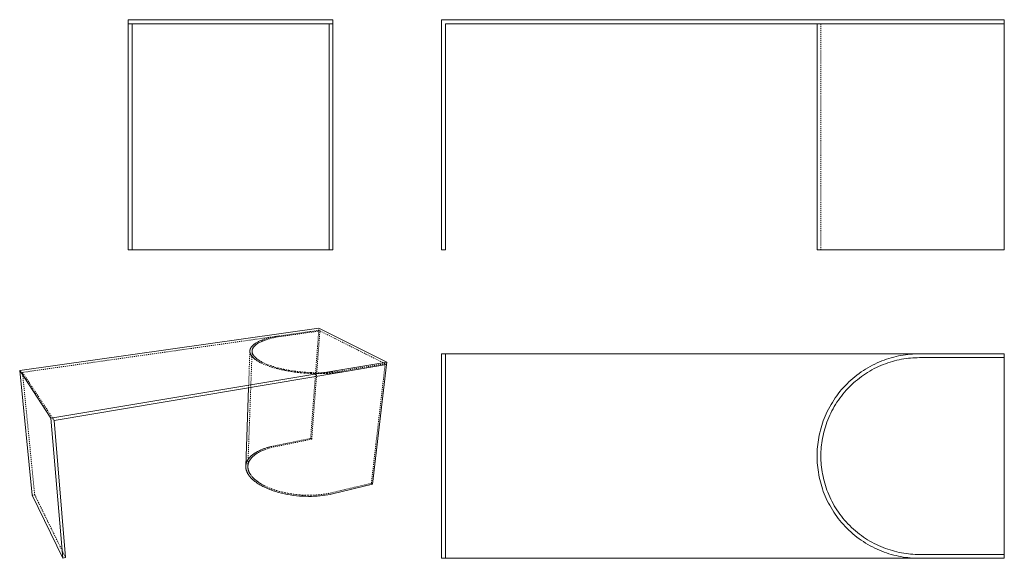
# Model space of a CAD drawing. Header units: millimetres. Extents: x 121 to 2046, y 293 to 1347.
import ezdxf

# ---------------------------------------------------------------- set-up
doc = ezdxf.new("R2010")
doc.units = ezdxf.units.MM
doc.linetypes.add('Hidden', pattern=[4, 2, -2])
for name, color, linetype, lineweight, true_color in [('Default', 7, 'Continuous', 18, 0x000000), ('Make2D$hidden$lines', 254, 'Hidden', 13, 0xbebebe), ('Make2D$visible$lines', 7, 'Continuous', 18, 0x000000)]:
    doc.layers.add(name, color=color, linetype=linetype, lineweight=lineweight, true_color=true_color)

msp = doc.modelspace()

# ---------------------------------------------------------------- linework, layer by layer
at = {"layer": 'Default'}
for p, q in [((945.5, 692.9), (945.5, 292.9)), ((2045.5, 692.9), (945.5, 692.9)), ((953.5, 692.9), (953.5, 292.9)), ((1875.3, 692.9), (1870.8, 692.7)), ((1879.8, 692.9), (1875.3, 692.9)), ((2045.5, 692.9), (2045.5, 292.9)), ((1796.9, 675), (1792.3, 672.8)), ((1801.5, 677), (1796.9, 675)), ((1806.1, 678.9), (1801.5, 677)), ((1810.7, 680.6), (1806.1, 678.9)), ((1815.3, 682.3), (1810.7, 680.6)), ((1813.2, 673.6), (1817.7, 675.1)), ((1820, 683.8), (1815.3, 682.3)), ((1817.7, 675.1), (1822.2, 676.6)), ((1824.7, 685.2), (1820, 683.8)), ((1822.2, 676.6), (1826.7, 678)), ((1829.3, 686.5), (1824.7, 685.2)), ((1826.7, 678), (1831.2, 679.2)), ((1834, 687.6), (1829.3, 686.5)), ((1831.2, 679.2), (1835.7, 680.3)), ((1838.7, 688.7), (1834, 687.6)), ((1835.7, 680.3), (1840.2, 681.3)), ((1843.3, 689.6), (1838.7, 688.7)), ((1840.2, 681.3), (1844.7, 682.2)), ((1848, 690.4), (1843.3, 689.6)), ((1844.7, 682.2), (1849.1, 682.9)), ((1852.6, 691.1), (1848, 690.4)), ((1849.1, 682.9), (1853.5, 683.6)), ((1857.2, 691.6), (1852.6, 691.1)), ((1853.5, 683.6), (1858, 684.2)), ((1861.8, 692.1), (1857.2, 691.6)), ((1858, 684.2), (1862.5, 684.6)), ((1866.3, 692.5), (1861.8, 692.1)), ((1862.5, 684.6), (1866.8, 685)), ((1870.8, 692.7), (1866.3, 692.5)), ((1866.8, 685), (1871.1, 685.2)), ((1871.1, 685.2), (1875.4, 685.3)), ((1875.4, 685.3), (1879.8, 685.4)), ((1879.8, 685.4), (2045.5, 685.4)), ((1761.7, 654.5), (1757.6, 651.4)), ((1765.9, 657.4), (1761.7, 654.5)), ((1770.2, 660.3), (1765.9, 657.4)), ((1774.5, 663.1), (1770.2, 660.3)), ((1774.3, 654), (1778.4, 656.6)), ((1778.9, 665.7), (1774.5, 663.1)), ((1778.4, 656.6), (1782.7, 659.2)), ((1783.3, 668.2), (1778.9, 665.7)), ((1782.7, 659.2), (1786.9, 661.6)), ((1787.8, 670.6), (1783.3, 668.2)), ((1786.9, 661.6), (1791.3, 663.9)), ((1792.3, 672.8), (1787.8, 670.6)), ((1791.3, 663.9), (1795.6, 666)), ((1795.6, 666), (1799.9, 668.1)), ((1799.9, 668.1), (1804.4, 670)), ((1804.4, 670), (1808.8, 671.9)), ((1808.8, 671.9), (1813.2, 673.6)), ((1741.9, 637.9), (1738.2, 634.3)), ((1745.7, 641.5), (1741.9, 637.9)), ((1749.6, 644.9), (1745.7, 641.5)), ((1747.1, 632.5), (1750.7, 635.9)), ((1753.6, 648.2), (1749.6, 644.9)), ((1750.7, 635.9), (1754.5, 639.2)), ((1757.6, 651.4), (1753.6, 648.2)), ((1754.5, 639.2), (1758.3, 642.3)), ((1758.3, 642.3), (1762.2, 645.4)), ((1762.2, 645.4), (1766.1, 648.4)), ((1766.1, 648.4), (1770.2, 651.3)), ((1770.2, 651.3), (1774.3, 654)), ((1724.3, 619), (1721.1, 614.9)), ((1727.6, 622.9), (1724.3, 619)), ((1731, 626.8), (1727.6, 622.9)), ((1730.1, 614.2), (1733.3, 618.1)), ((1734.6, 630.6), (1731, 626.8)), ((1733.3, 618.1), (1736.6, 621.8)), ((1738.2, 634.3), (1734.6, 630.6)), ((1736.6, 621.8), (1740, 625.4)), ((1740, 625.4), (1743.5, 629)), ((1743.5, 629), (1747.1, 632.5)), ((1709.4, 598), (1706.8, 593.7)), ((1712.2, 602.4), (1709.4, 598)), ((1715, 606.6), (1712.2, 602.4)), ((1718, 610.8), (1715, 606.6)), ((1715.8, 594.1), (1718.5, 598.2)), ((1721.1, 614.9), (1718, 610.8)), ((1718.5, 598.2), (1721.2, 602.3)), ((1721.2, 602.3), (1724.1, 606.4)), ((1724.1, 606.4), (1727.1, 610.3)), ((1727.1, 610.3), (1730.1, 614.2)), ((1699.6, 580.3), (1697.5, 575.7)), ((1701.9, 584.8), (1699.6, 580.3)), ((1704.3, 589.2), (1701.9, 584.8)), ((1706.8, 593.7), (1704.3, 589.2)), ((1706.4, 577), (1708.6, 581.3)), ((1708.6, 581.3), (1710.9, 585.6)), ((1710.9, 585.6), (1713.3, 589.9)), ((1713.3, 589.9), (1715.8, 594.1)), ((1691.8, 561.9), (1690.2, 557.3)), ((1693.6, 566.5), (1691.8, 561.9)), ((1695.5, 571.1), (1693.6, 566.5)), ((1697.5, 575.7), (1695.5, 571.1)), ((1697.3, 554.9), (1698.9, 559.3)), ((1698.9, 559.3), (1700.6, 563.8)), ((1700.6, 563.8), (1702.4, 568.2)), ((1702.4, 568.2), (1704.4, 572.6)), ((1704.4, 572.6), (1706.4, 577)), ((1686, 543.3), (1684.8, 538.6)), ((1687.3, 547.9), (1686, 543.3)), ((1688.7, 552.6), (1687.3, 547.9)), ((1690.2, 557.3), (1688.7, 552.6)), ((1692.2, 537), (1693.3, 541.4)), ((1693.3, 541.4), (1694.5, 545.9)), ((1694.5, 545.9), (1695.8, 550.4)), ((1695.8, 550.4), (1697.3, 554.9)), ((1681.4, 520), (1680.8, 515.5)), ((1682.1, 524.7), (1681.4, 520)), ((1682.9, 529.3), (1682.1, 524.7)), ((1683.8, 534), (1682.9, 529.3)), ((1684.8, 538.6), (1683.8, 534)), ((1688.8, 519.1), (1689.5, 523.5)), ((1689.5, 523.5), (1690.3, 527.9)), ((1690.3, 527.9), (1691.2, 532.5)), ((1691.2, 532.5), (1692.2, 537)), ((1679.7, 501.8), (1679.6, 497.3)), ((1680, 506.3), (1679.7, 501.8)), ((1680.3, 510.9), (1680, 506.3)), ((1680.8, 515.5), (1680.3, 510.9)), ((1687.1, 497.2), (1687.2, 501.6)), ((1687.2, 501.6), (1687.5, 505.9)), ((1687.5, 505.9), (1687.8, 510.2)), ((1687.8, 510.2), (1688.3, 514.7)), ((1688.3, 514.7), (1688.8, 519.1)), ((1679.6, 497.3), (1679.5, 492.9)), ((1679.5, 492.9), (1679.6, 488.5)), ((1679.6, 488.5), (1679.7, 484)), ((1679.7, 484), (1680, 479.5)), ((1687, 492.9), (1687.1, 497.2)), ((1687.1, 488.6), (1687, 492.9)), ((1687.2, 484.3), (1687.1, 488.6)), ((1687.5, 479.9), (1687.2, 484.3)), ((1680, 479.5), (1680.3, 474.9)), ((1680.3, 474.9), (1680.8, 470.4)), ((1680.8, 470.4), (1681.4, 465.8)), ((1681.4, 465.8), (1682.1, 461.2)), ((1687.8, 475.6), (1687.5, 479.9)), ((1688.3, 471.2), (1687.8, 475.6)), ((1688.8, 466.7), (1688.3, 471.2)), ((1689.5, 462.3), (1688.8, 466.7)), ((1690.3, 457.9), (1689.5, 462.3)), ((1682.1, 461.2), (1682.9, 456.5)), ((1682.9, 456.5), (1683.8, 451.9)), ((1683.8, 451.9), (1684.8, 447.2)), ((1684.8, 447.2), (1686, 442.5)), ((1691.2, 453.4), (1690.3, 457.9)), ((1692.2, 448.9), (1691.2, 453.4)), ((1693.3, 444.4), (1692.2, 448.9)), ((1694.5, 439.9), (1693.3, 444.4)), ((1686, 442.5), (1687.3, 437.9)), ((1687.3, 437.9), (1688.7, 433.2)), ((1688.7, 433.2), (1690.2, 428.6)), ((1690.2, 428.6), (1691.8, 423.9)), ((1691.8, 423.9), (1693.6, 419.3)), ((1695.8, 435.4), (1694.5, 439.9)), ((1697.3, 430.9), (1695.8, 435.4)), ((1698.9, 426.5), (1697.3, 430.9)), ((1700.6, 422.1), (1698.9, 426.5)), ((1693.6, 419.3), (1695.5, 414.7)), ((1695.5, 414.7), (1697.5, 410.1)), ((1697.5, 410.1), (1699.6, 405.6)), ((1699.6, 405.6), (1701.9, 401.1)), ((1702.4, 417.6), (1700.6, 422.1)), ((1704.4, 413.2), (1702.4, 417.6)), ((1706.4, 408.8), (1704.4, 413.2)), ((1708.6, 404.5), (1706.4, 408.8)), ((1710.9, 400.2), (1708.6, 404.5)), ((1701.9, 401.1), (1704.3, 396.6)), ((1704.3, 396.6), (1706.8, 392.2)), ((1706.8, 392.2), (1709.4, 387.8)), ((1709.4, 387.8), (1712.2, 383.5)), ((1713.3, 395.9), (1710.9, 400.2)), ((1715.8, 391.7), (1713.3, 395.9)), ((1718.5, 387.6), (1715.8, 391.7)), ((1721.2, 383.5), (1718.5, 387.6)), ((1712.2, 383.5), (1715, 379.2)), ((1715, 379.2), (1718, 375)), ((1718, 375), (1721.1, 370.9)), ((1721.1, 370.9), (1724.3, 366.8)), ((1724.1, 379.4), (1721.2, 383.5)), ((1727.1, 375.5), (1724.1, 379.4)), ((1724.3, 366.8), (1727.6, 362.9)), ((1730.1, 371.6), (1727.1, 375.5)), ((1733.3, 367.8), (1730.1, 371.6)), ((1736.6, 364), (1733.3, 367.8)), ((1727.6, 362.9), (1731, 359)), ((1731, 359), (1734.6, 355.2)), ((1734.6, 355.2), (1738.2, 351.5)), ((1740, 360.4), (1736.6, 364)), ((1738.2, 351.5), (1741.9, 347.9)), ((1743.5, 356.8), (1740, 360.4)), ((1741.9, 347.9), (1745.7, 344.4)), ((1747.1, 353.3), (1743.5, 356.8)), ((1750.7, 350), (1747.1, 353.3)), ((1754.5, 346.7), (1750.7, 350)), ((1758.3, 343.5), (1754.5, 346.7)), ((1745.7, 344.4), (1749.6, 340.9)), ((1749.6, 340.9), (1753.6, 337.6)), ((1753.6, 337.6), (1757.6, 334.4)), ((1757.6, 334.4), (1761.7, 331.3)), ((1762.2, 340.4), (1758.3, 343.5)), ((1761.7, 331.3), (1765.9, 328.4)), ((1766.1, 337.4), (1762.2, 340.4)), ((1765.9, 328.4), (1770.2, 325.5)), ((1770.2, 334.6), (1766.1, 337.4)), ((1774.3, 331.8), (1770.2, 334.6)), ((1778.4, 329.2), (1774.3, 331.8)), ((1782.7, 326.7), (1778.4, 329.2)), ((1770.2, 325.5), (1774.5, 322.8)), ((1774.5, 322.8), (1778.9, 320.1)), ((1778.9, 320.1), (1783.3, 317.6)), ((1786.9, 324.2), (1782.7, 326.7)), ((1783.3, 317.6), (1787.8, 315.3)), ((1791.3, 321.9), (1786.9, 324.2)), ((1787.8, 315.3), (1792.3, 313)), ((1795.6, 319.8), (1791.3, 321.9)), ((1792.3, 313), (1796.9, 310.9)), ((1799.9, 317.7), (1795.6, 319.8)), ((1796.9, 310.9), (1801.5, 308.8)), ((1804.4, 315.8), (1799.9, 317.7)), ((1801.5, 308.8), (1806.1, 307)), ((1808.8, 313.9), (1804.4, 315.8)), ((1813.2, 312.3), (1808.8, 313.9)), ((1817.7, 310.7), (1813.2, 312.3)), ((1822.2, 309.2), (1817.7, 310.7)), ((1826.7, 307.9), (1822.2, 309.2)), ((2045.5, 292.9), (945.5, 292.9)), ((1806.1, 307), (1810.7, 305.2)), ((1810.7, 305.2), (1815.3, 303.5)), ((1815.3, 303.5), (1820, 302)), ((1820, 302), (1824.7, 300.6)), ((1824.7, 300.6), (1829.3, 299.4)), ((1831.2, 306.6), (1826.7, 307.9)), ((1829.3, 299.4), (1834, 298.2)), ((1835.7, 305.5), (1831.2, 306.6)), ((1834, 298.2), (1838.7, 297.2)), ((1840.2, 304.5), (1835.7, 305.5)), ((1838.7, 297.2), (1843.3, 296.2)), ((1844.7, 303.6), (1840.2, 304.5)), ((1843.3, 296.2), (1848, 295.4)), ((1849.1, 302.9), (1844.7, 303.6)), ((1848, 295.4), (1852.6, 294.8)), ((1853.5, 302.2), (1849.1, 302.9)), ((1852.6, 294.8), (1857.2, 294.2)), ((1858, 301.7), (1853.5, 302.2)), ((1857.2, 294.2), (1861.8, 293.7)), ((1862.5, 301.2), (1858, 301.7)), ((1861.8, 293.7), (1866.3, 293.4)), ((1866.8, 300.9), (1862.5, 301.2)), ((1866.3, 293.4), (1870.8, 293.1)), ((1871.1, 300.6), (1866.8, 300.9)), ((1870.8, 293.1), (1875.3, 293)), ((1875.4, 300.5), (1871.1, 300.6)), ((1875.3, 293), (1879.8, 292.9)), ((1879.8, 300.4), (1875.4, 300.5)), ((2045.5, 300.4), (1879.8, 300.4))]:
    msp.add_line(p, q, dxfattribs=at)
at = {"layer": 'Make2D$hidden$lines'}
for p, q in [((1687, 896.5), (1687, 1338.5)), ((705.6, 738.8), (628.9, 727.9)), ((631, 726.8), (707.8, 737.7)), ((689.7, 527.4), (705.6, 738.8)), ((691.8, 525.9), (707.8, 737.7)), ((705.6, 738.8), (705.9, 742.9)), ((707.8, 737.7), (705.6, 738.8)), ((707.8, 737.7), (835.4, 673.5)), ((126.5, 656.6), (628.4, 727.9)), ((579.9, 712.1), (579.3, 711.7)), ((581, 712.9), (579.9, 712.1)), ((582.2, 713.7), (581, 712.9)), ((583.5, 714.5), (582.2, 713.7)), ((584.9, 715.3), (583.5, 714.5)), ((583.8, 711.5), (584.9, 712.3)), ((586.2, 716), (584.9, 715.3)), ((584.9, 712.3), (586.1, 713)), ((586.1, 713), (587.3, 713.8)), ((587.7, 716.7), (586.2, 716)), ((587.3, 713.8), (588.6, 714.5)), ((589.2, 717.4), (587.7, 716.7)), ((588.6, 714.5), (589.9, 715.2)), ((590.7, 718.1), (589.2, 717.4)), ((589.9, 715.2), (591.3, 715.9)), ((592.3, 718.8), (590.7, 718.1)), ((591.3, 715.9), (592.7, 716.6)), ((594, 719.5), (592.3, 718.8)), ((592.7, 716.6), (594.2, 717.3)), ((595.7, 720.1), (594, 719.5)), ((594.2, 717.3), (595.7, 718)), ((597.4, 720.7), (595.7, 720.1)), ((595.7, 718), (597.3, 718.6)), ((597.3, 718.6), (598.9, 719.2)), ((601, 721.9), (597.4, 720.7)), ((598.9, 719.2), (600.6, 719.8)), ((600.6, 719.8), (604, 720.9)), ((604.7, 723), (601, 721.9)), ((604, 720.9), (607.6, 722)), ((608.5, 724), (604.7, 723)), ((607.6, 722), (611.3, 723)), ((612.5, 725), (608.5, 724)), ((611.3, 723), (615.1, 723.9)), ((616.5, 725.8), (612.5, 725)), ((615.1, 723.9), (619, 724.7)), ((620.6, 726.6), (616.5, 725.8)), ((619, 724.7), (622.9, 725.5)), ((624.7, 727.3), (620.6, 726.6)), ((622.9, 725.5), (626.9, 726.2)), ((628.9, 727.9), (624.7, 727.3)), ((626.9, 726.2), (631, 726.8)), ((567, 473), (575.3, 698.4)), ((568.4, 626.6), (570.9, 698.4)), ((571, 699.1), (570.9, 698.8)), ((570.9, 698.8), (570.9, 698.6)), ((570.9, 698.6), (570.9, 698.4)), ((570.9, 698.4), (570.9, 698.1)), ((570.9, 698.1), (570.9, 697.9)), ((570.9, 697.9), (570.9, 697.6)), ((570.9, 697.6), (570.9, 697.4)), ((570.9, 697.4), (571, 697.2)), ((571.1, 700), (571, 699.8)), ((571, 699.8), (571, 699.5)), ((571, 699.5), (571, 699.3)), ((571, 699.3), (571, 699.1)), ((571, 697.2), (571, 696.9)), ((571, 696.9), (571, 696.7)), ((571, 696.7), (571, 696.5)), ((571, 696.5), (571.1, 696.2)), ((571.2, 700.5), (571.1, 700.3)), ((571.1, 700.3), (571.1, 700)), ((571.1, 696.2), (571.1, 696)), ((571.1, 696), (571.1, 695.7)), ((571.1, 695.7), (571.2, 695.5)), ((571.3, 701), (571.2, 700.7)), ((571.2, 700.7), (571.2, 700.5)), ((571.2, 695.5), (571.2, 695.3)), ((571.2, 695.3), (571.3, 695)), ((571.4, 701.4), (571.3, 701.2)), ((571.3, 701.2), (571.3, 701)), ((571.3, 695), (571.3, 694.8)), ((571.3, 694.8), (571.4, 694.5)), ((571.5, 701.7), (571.4, 701.4)), ((571.4, 694.5), (571.5, 694.3)), ((571.6, 702.1), (571.5, 701.9)), ((571.5, 701.9), (571.5, 701.7)), ((571.5, 694.3), (571.6, 693.8)), ((571.7, 702.4), (571.6, 702.1)), ((571.6, 693.8), (571.8, 693.4)), ((571.8, 702.6), (571.7, 702.4)), ((571.9, 702.8), (571.8, 702.6)), ((571.8, 693.4), (572, 692.9)), ((572, 703.1), (571.9, 702.8)), ((572.1, 703.3), (572, 703.1)), ((572, 692.9), (572.2, 692.4)), ((572.3, 703.8), (572.1, 703.3)), ((572.5, 704.2), (572.3, 703.8)), ((572.8, 704.7), (572.5, 704.2)), ((573.1, 705.1), (572.8, 704.7)), ((573.4, 705.6), (573.1, 705.1)), ((573.7, 706), (573.4, 705.6)), ((574, 706.5), (573.7, 706)), ((574.4, 706.9), (574, 706.5)), ((574.7, 707.4), (574.4, 706.9)), ((575.1, 707.8), (574.7, 707.4)), ((575.5, 708.3), (575.1, 707.8)), ((575.3, 699.4), (575.4, 699.6)), ((575.3, 699.2), (575.3, 699.4)), ((575.3, 698.9), (575.3, 699.2)), ((575.3, 698.7), (575.3, 698.9)), ((575.3, 698.5), (575.3, 698.7)), ((575.3, 698.2), (575.3, 698.5)), ((575.3, 698), (575.3, 698.2)), ((575.3, 697.8), (575.3, 698)), ((575.3, 697.6), (575.3, 697.8)), ((575.3, 697.3), (575.3, 697.6)), ((575.3, 697.1), (575.3, 697.3)), ((575.3, 696.9), (575.3, 697.1)), ((575.3, 696.6), (575.3, 696.9)), ((575.4, 696.4), (575.3, 696.6)), ((575.4, 700.1), (575.5, 700.3)), ((575.4, 699.8), (575.4, 700.1)), ((575.4, 699.6), (575.4, 699.8)), ((575.4, 696.2), (575.4, 696.4)), ((575.4, 696), (575.4, 696.2)), ((575.5, 695.7), (575.4, 696)), ((575.9, 708.7), (575.5, 708.3)), ((575.5, 700.5), (575.6, 700.8)), ((575.5, 700.3), (575.5, 700.5)), ((575.5, 695.5), (575.5, 695.7)), ((575.6, 695.3), (575.5, 695.5)), ((575.6, 701), (575.7, 701.2)), ((575.6, 700.8), (575.6, 701)), ((575.6, 695), (575.6, 695.3)), ((575.7, 694.8), (575.6, 695)), ((575.7, 701.2), (575.8, 701.4)), ((575.8, 694.6), (575.7, 694.8)), ((575.8, 701.7), (575.9, 701.9)), ((575.8, 701.4), (575.8, 701.7)), ((575.8, 694.3), (575.8, 694.6)), ((576, 693.9), (575.8, 694.3)), ((576.4, 709.1), (575.9, 708.7)), ((575.9, 701.9), (576, 702.1)), ((576, 702.1), (576.1, 702.3)), ((576.1, 693.4), (576, 693.9)), ((576.1, 702.3), (576.2, 702.6)), ((576.3, 693), (576.1, 693.4)), ((576.2, 702.6), (576.3, 702.8)), ((576.3, 702.8), (576.4, 703)), ((576.5, 692.5), (576.3, 693)), ((576.8, 709.6), (576.4, 709.1)), ((576.4, 703), (576.6, 703.4)), ((576.6, 703.4), (576.8, 703.9)), ((577.3, 710), (576.8, 709.6)), ((576.8, 703.9), (577, 704.3)), ((577, 704.3), (577.3, 704.8)), ((577.8, 710.4), (577.3, 710)), ((577.3, 704.8), (577.6, 705.2)), ((577.6, 705.2), (577.9, 705.7)), ((578.3, 710.9), (577.8, 710.4)), ((577.9, 705.7), (578.2, 706.1)), ((578.2, 706.1), (578.5, 706.5)), ((578.8, 711.3), (578.3, 710.9)), ((578.5, 706.5), (578.9, 706.9)), ((579.3, 711.7), (578.8, 711.3)), ((578.9, 706.9), (579.2, 707.4)), ((579.2, 707.4), (579.6, 707.8)), ((579.6, 707.8), (580, 708.2)), ((580, 708.2), (580.4, 708.6)), ((580.4, 708.6), (580.8, 709.1)), ((580.8, 709.1), (581.3, 709.5)), ((581.3, 709.5), (581.8, 709.9)), ((581.8, 709.9), (582.2, 710.3)), ((582.2, 710.3), (582.7, 710.7)), ((582.7, 710.7), (583.3, 711.1)), ((583.3, 711.1), (583.8, 711.5)), ((572.2, 692.4), (572.4, 691.9)), ((572.4, 691.9), (572.6, 691.5)), ((572.6, 691.5), (572.9, 691)), ((572.9, 691), (573.2, 690.5)), ((573.2, 690.5), (573.5, 690.1)), ((573.5, 690.1), (573.8, 689.6)), ((573.8, 689.6), (574.1, 689.1)), ((574.1, 689.1), (574.4, 688.7)), ((574.4, 688.7), (574.8, 688.2)), ((574.8, 688.2), (575.2, 687.7)), ((575.2, 687.7), (575.5, 687.3)), ((575.5, 687.3), (575.9, 686.8)), ((575.9, 686.8), (576.4, 686.4)), ((576.4, 686.4), (576.8, 685.9)), ((576.7, 692.1), (576.5, 692.5)), ((577, 691.6), (576.7, 692.1)), ((576.8, 685.9), (577.2, 685.5)), ((577.2, 691.2), (577, 691.6)), ((577.5, 690.7), (577.2, 691.2)), ((577.2, 685.5), (577.7, 685)), ((577.8, 690.3), (577.5, 690.7)), ((577.7, 685), (578.2, 684.6)), ((578.1, 689.8), (577.8, 690.3)), ((578.4, 689.4), (578.1, 689.8)), ((578.2, 684.6), (579.2, 683.7)), ((578.7, 688.9), (578.4, 689.4)), ((579.1, 688.5), (578.7, 688.9)), ((579.4, 688), (579.1, 688.5)), ((579.2, 683.7), (580.2, 682.8)), ((579.8, 687.6), (579.4, 688)), ((580.2, 687.2), (579.8, 687.6)), ((580.6, 686.7), (580.2, 687.2)), ((580.2, 682.8), (581.3, 682)), ((581, 686.3), (580.6, 686.7)), ((581.4, 685.9), (581, 686.3)), ((581.3, 682), (582.4, 681.1)), ((581.9, 685.4), (581.4, 685.9)), ((582.3, 685), (581.9, 685.4)), ((583.3, 684.2), (582.3, 685)), ((582.4, 681.1), (583.6, 680.3)), ((584.3, 683.3), (583.3, 684.2)), ((583.6, 680.3), (584.9, 679.5)), ((585.4, 682.5), (584.3, 683.3)), ((584.9, 679.5), (586.2, 678.6)), ((586.5, 681.7), (585.4, 682.5)), ((586.2, 678.6), (587.5, 677.8)), ((587.6, 680.9), (586.5, 681.7)), ((587.5, 677.8), (588.9, 677)), ((588.8, 680.1), (587.6, 680.9)), ((590.1, 679.3), (588.8, 680.1)), ((588.9, 677), (590.4, 676.2)), ((591.4, 678.5), (590.1, 679.3)), ((590.4, 676.2), (592, 675.4)), ((592.8, 677.7), (591.4, 678.5)), ((592, 675.4), (593.6, 674.6)), ((594.2, 676.9), (592.8, 677.7)), ((593.6, 674.6), (597.1, 672.9)), ((595.8, 676.1), (594.2, 676.9)), ((597.3, 675.3), (595.8, 676.1)), ((600.7, 673.8), (597.3, 675.3)), ((604.4, 672.2), (600.7, 673.8)), ((126.5, 656.6), (188.4, 562.5)), ((150.3, 417.2), (126.5, 656.6)), ((597.1, 672.9), (600.9, 671.3)), ((600.9, 671.3), (604.9, 669.8)), ((608.2, 670.7), (604.4, 672.2)), ((604.9, 669.8), (609.2, 668.2)), ((612.4, 669.2), (608.2, 670.7)), ((609.2, 668.2), (613.8, 666.7)), ((616.9, 667.8), (612.4, 669.2)), ((613.8, 666.7), (618.7, 665.3)), ((621.6, 666.4), (616.9, 667.8)), ((618.7, 665.3), (623.8, 663.9)), ((626.5, 665.1), (621.6, 666.4)), ((623.8, 663.9), (629.1, 662.6)), ((631.8, 663.8), (626.5, 665.1)), ((629.1, 662.6), (634.7, 661.3)), ((637, 662.6), (631.8, 663.8)), ((634.7, 661.3), (640.5, 660.2)), ((647.4, 660.7), (637, 662.6)), ((640.5, 660.2), (646.4, 659.1)), ((646.4, 659.1), (652.5, 658.1)), ((657.9, 659), (647.4, 660.7)), ((652.5, 658.1), (658.7, 657.2)), ((668.4, 657.8), (657.9, 659)), ((658.7, 657.2), (665, 656.4)), ((665, 656.4), (671.4, 655.8)), ((679, 656.8), (668.4, 657.8)), ((671.4, 655.8), (677.9, 655.2)), ((677.9, 655.2), (684.3, 654.8)), ((689.5, 656.2), (679, 656.8)), ((684.3, 654.8), (690.8, 654.5)), ((700.1, 655.9), (689.5, 656.2)), ((690.8, 654.5), (697.2, 654.3)), ((710.7, 655.9), (700.1, 655.9)), ((721.3, 656.3), (710.7, 655.9)), ((715.8, 654.3), (721.7, 654.5)), ((731.9, 656.9), (721.3, 656.3)), ((721.7, 654.5), (727.5, 654.9)), ((727.5, 654.9), (733.1, 655.3)), ((736.9, 657.4), (731.9, 656.9)), ((733.1, 655.3), (738.5, 655.8)), ((742, 658), (736.9, 657.4)), ((738.5, 655.8), (743.7, 656.4)), ((746.7, 658.7), (742, 658)), ((743.7, 656.4), (748.7, 657)), ((751.3, 659.4), (746.7, 658.7)), ((748.7, 657), (753.4, 657.8)), ((835.4, 673.5), (751.3, 659.4)), ((808.4, 439.7), (835.4, 673.5)), ((838.2, 672.1), (835.4, 673.5)), ((697.2, 654.3), (703.5, 654.2)), ((703.5, 654.2), (709.7, 654.2)), ((709.7, 654.2), (715.8, 654.3)), ((689.7, 527.4), (617.7, 512.6)), ((619.6, 511.1), (691.8, 525.9)), ((691.8, 525.9), (689.7, 527.4)), ((583.6, 500.5), (581.5, 499.3)), ((585.7, 501.7), (583.6, 500.5)), ((587.8, 502.8), (585.7, 501.7)), ((590.1, 503.9), (587.8, 502.8)), ((587.9, 500.1), (589.5, 500.9)), ((589.5, 500.9), (591, 501.7)), ((592.4, 504.9), (590.1, 503.9)), ((591, 501.7), (592.6, 502.5)), ((594.7, 505.9), (592.4, 504.9)), ((592.6, 502.5), (594.3, 503.2)), ((594.3, 503.2), (595.9, 503.9)), ((597.2, 506.9), (594.7, 505.9)), ((595.9, 503.9), (597.6, 504.7)), ((599.6, 507.7), (597.2, 506.9)), ((597.6, 504.7), (599.4, 505.3)), ((599.4, 505.3), (601.1, 506)), ((602.1, 508.6), (599.6, 507.7)), ((601.1, 506), (604.7, 507.2)), ((604.6, 509.4), (602.1, 508.6)), ((607.2, 510.1), (604.6, 509.4)), ((604.7, 507.2), (608.3, 508.3)), ((609.8, 510.8), (607.2, 510.1)), ((608.3, 508.3), (612, 509.3)), ((612.4, 511.5), (609.8, 510.8)), ((612, 509.3), (615.8, 510.3)), ((617.7, 512.6), (612.4, 511.5)), ((615.8, 510.3), (619.6, 511.1)), ((564.9, 481.6), (564.6, 480.8)), ((565.3, 482.5), (564.9, 481.6)), ((565.7, 483.3), (565.3, 482.5)), ((566.1, 484.1), (565.7, 483.3)), ((566.6, 484.9), (566.1, 484.1)), ((567.1, 485.7), (566.6, 484.9)), ((567.6, 486.5), (567.1, 485.7)), ((568.1, 487.3), (567.6, 486.5)), ((568.7, 488), (568.1, 487.3)), ((569.3, 488.8), (568.7, 488)), ((568.7, 480.9), (569, 481.5)), ((569, 481.5), (569.3, 482.1)), ((569.9, 489.6), (569.3, 488.8)), ((569.3, 482.1), (569.5, 482.7)), ((569.5, 482.7), (569.8, 483.3)), ((569.8, 483.3), (570.2, 483.8)), ((570.6, 490.3), (569.9, 489.6)), ((570.2, 483.8), (570.5, 484.4)), ((570.5, 484.4), (570.8, 485)), ((571.3, 491.1), (570.6, 490.3)), ((570.8, 485), (571.2, 485.5)), ((571.2, 485.5), (571.6, 486.1)), ((572, 491.8), (571.3, 491.1)), ((571.6, 486.1), (572, 486.7)), ((572.8, 492.6), (572, 491.8)), ((572, 486.7), (572.4, 487.2)), ((572.4, 487.2), (572.8, 487.8)), ((573.5, 493.3), (572.8, 492.6)), ((572.8, 487.8), (573.2, 488.3)), ((573.2, 488.3), (573.7, 488.9)), ((574.3, 494), (573.5, 493.3)), ((573.7, 488.9), (574.2, 489.4)), ((574.2, 489.4), (574.7, 490)), ((575.1, 494.7), (574.3, 494)), ((574.7, 490), (575.2, 490.5)), ((576, 495.4), (575.1, 494.7)), ((575.2, 490.5), (575.7, 491)), ((575.7, 491), (576.2, 491.5)), ((576.9, 496.1), (576, 495.4)), ((576.2, 491.5), (577.3, 492.6)), ((577.8, 496.7), (576.9, 496.1)), ((577.3, 492.6), (578.5, 493.6)), ((578.7, 497.4), (577.8, 496.7)), ((578.5, 493.6), (579.7, 494.6)), ((579.6, 498), (578.7, 497.4)), ((580.6, 498.7), (579.6, 498)), ((579.7, 494.6), (580.9, 495.6)), ((581.5, 499.3), (580.6, 498.7)), ((580.9, 495.6), (582.2, 496.5)), ((582.2, 496.5), (583.6, 497.4)), ((583.6, 497.4), (585, 498.3)), ((585, 498.3), (586.4, 499.2)), ((586.4, 499.2), (587.9, 500.1)), ((563.1, 474.5), (563, 474.1)), ((563, 474.1), (563, 473.6)), ((563, 473.6), (563, 473.2)), ((563.2, 475.3), (563.1, 474.9)), ((563.1, 474.9), (563.1, 474.5)), ((563.3, 476.2), (563.2, 475.8)), ((563.2, 475.8), (563.2, 475.3)), ((563.4, 476.6), (563.3, 476.2)), ((563.5, 477), (563.4, 476.6)), ((563.6, 477.5), (563.5, 477)), ((563.7, 477.9), (563.6, 477.5)), ((563.8, 478.3), (563.7, 477.9)), ((563.9, 478.7), (563.8, 478.3)), ((564, 479.1), (563.9, 478.7)), ((564.1, 479.6), (564, 479.1)), ((564.3, 480), (564.1, 479.6)), ((564.6, 480.8), (564.3, 480)), ((567, 473.2), (567.1, 473.6)), ((567, 472.4), (567, 473)), ((567, 471.8), (567, 472.4)), ((567, 471.2), (567, 471.8)), ((567.1, 470.6), (567, 471.2)), ((567.1, 474.5), (567.2, 475)), ((567.1, 474.1), (567.1, 474.5)), ((567.1, 473.6), (567.1, 474.1)), ((567.1, 470), (567.1, 470.6)), ((567.2, 469.4), (567.1, 470)), ((567.2, 475.4), (567.3, 475.8)), ((567.2, 475), (567.2, 475.4)), ((567.3, 468.8), (567.2, 469.4)), ((567.3, 475.8), (567.4, 476.3)), ((567.4, 468.1), (567.3, 468.8)), ((567.4, 476.3), (567.5, 476.7)), ((567.5, 467.5), (567.4, 468.1)), ((567.5, 476.7), (567.6, 477.3)), ((567.6, 466.9), (567.5, 467.5)), ((567.6, 477.3), (567.7, 477.9)), ((567.8, 466.3), (567.6, 466.9)), ((567.7, 477.9), (567.9, 478.5)), ((567.9, 465.7), (567.8, 466.3)), ((567.9, 478.5), (568.1, 479.1)), ((568.1, 465.1), (567.9, 465.7)), ((568.1, 479.1), (568.3, 479.7)), ((568.3, 464.5), (568.1, 465.1)), ((568.3, 479.7), (568.5, 480.3)), ((568.5, 463.9), (568.3, 464.5)), ((568.5, 480.3), (568.7, 480.9)), ((568.7, 463.3), (568.5, 463.9)), ((569, 462.7), (568.7, 463.3)), ((569.2, 462.1), (569, 462.7)), ((569.5, 461.5), (569.2, 462.1)), ((569.8, 460.9), (569.5, 461.5)), ((570.1, 460.3), (569.8, 460.9)), ((570.4, 459.7), (570.1, 460.3)), ((570.7, 459.1), (570.4, 459.7)), ((571.1, 458.5), (570.7, 459.1)), ((571.4, 457.9), (571.1, 458.5)), ((571.8, 457.3), (571.4, 457.9)), ((572.2, 456.8), (571.8, 457.3)), ((572.6, 456.2), (572.2, 456.8)), ((573.4, 455), (572.6, 456.2)), ((574.3, 453.9), (573.4, 455)), ((575.2, 452.8), (574.3, 453.9)), ((576.2, 451.7), (575.2, 452.8)), ((577.2, 450.6), (576.2, 451.7)), ((578.2, 449.5), (577.2, 450.6)), ((579.4, 448.5), (578.2, 449.5)), ((580.5, 447.4), (579.4, 448.5)), ((581.7, 446.4), (580.5, 447.4)), ((583, 445.3), (581.7, 446.4)), ((584.3, 444.3), (583, 445.3)), ((585.7, 443.2), (584.3, 444.3)), ((587.2, 442.2), (585.7, 443.2)), ((588.7, 441.1), (587.2, 442.2)), ((590.3, 440.1), (588.7, 441.1)), ((591.9, 439.1), (590.3, 440.1)), ((593.7, 438), (591.9, 439.1)), ((595.4, 437), (593.7, 438)), ((597.2, 436), (595.4, 437)), ((599.2, 435), (597.2, 436)), ((601.1, 434.1), (599.2, 435)), ((605.2, 432.2), (601.1, 434.1)), ((609.5, 430.3), (605.2, 432.2)), ((614.1, 428.5), (609.5, 430.3)), ((618.9, 426.8), (614.1, 428.5)), ((623.8, 425.3), (618.9, 426.8)), ((629, 423.8), (623.8, 425.3)), ((634.2, 422.4), (629, 423.8)), ((808.4, 439.7), (729.7, 421)), ((810.9, 437.8), (808.4, 439.7)), ((145.7, 416.3), (150.3, 417.2)), ((150.3, 417.2), (210.7, 294.2)), ((639.7, 421.2), (634.2, 422.4)), ((645.2, 420.1), (639.7, 421.2)), ((650.9, 419.1), (645.2, 420.1)), ((656.6, 418.2), (650.9, 419.1)), ((662.3, 417.6), (656.6, 418.2)), ((668.1, 417), (662.3, 417.6)), ((673.8, 416.6), (668.1, 417)), ((679.5, 416.4), (673.8, 416.6)), ((685.1, 416.3), (679.5, 416.4)), ((690.7, 416.3), (685.1, 416.3)), ((696.1, 416.5), (690.7, 416.3)), ((701.4, 416.8), (696.1, 416.5)), ((706.5, 417.2), (701.4, 416.8)), ((711.6, 417.7), (706.5, 417.2)), ((716.3, 418.4), (711.6, 417.7)), ((721.1, 419.2), (716.3, 418.4)), ((725.4, 420), (721.1, 419.2)), ((729.7, 421), (725.4, 420))]:
    msp.add_line(p, q, dxfattribs=at)
at = {"layer": 'Make2D$visible$lines'}
for p, q in [((333.3, 1338.5), (333.3, 1346.5)), ((733.3, 1346.5), (333.3, 1346.5)), ((333.3, 1338.5), (340.9, 1338.5)), ((333.3, 896.5), (333.3, 1338.5)), ((725.8, 1338.5), (340.9, 1338.5)), ((340.9, 896.5), (340.9, 1338.5)), ((725.8, 1338.5), (733.3, 1338.5)), ((725.8, 896.5), (725.8, 1338.5)), ((733.3, 1338.5), (733.3, 1346.5)), ((733.3, 896.5), (733.3, 1338.5)), ((2045.5, 1346.5), (945.5, 1346.5)), ((945.5, 1346.5), (945.5, 896.5)), ((953.5, 896.5), (953.5, 1338.5)), ((953.5, 1338.5), (1879.8, 1338.5)), ((1679.5, 896.5), (1679.5, 1338.5)), ((1879.8, 1338.5), (2045.5, 1338.5)), ((2045.5, 1338.5), (2045.5, 1346.5)), ((2045.5, 896.5), (2045.5, 1338.5)), ((333.3, 896.5), (340.9, 896.5)), ((340.9, 896.5), (725.8, 896.5)), ((725.8, 896.5), (733.3, 896.5)), ((945.5, 896.5), (953.5, 896.5)), ((1679.5, 896.5), (1879.8, 896.5)), ((1879.8, 896.5), (2045.5, 896.5)), ((705.9, 742.9), (121, 660.5)), ((705.9, 742.9), (838.8, 676.7)), ((838.8, 676.7), (182.2, 566.8)), ((838.2, 672.1), (838.8, 676.7)), ((121, 660.5), (145.7, 416.3)), ((121, 660.5), (182.2, 566.8)), ((188.4, 562.5), (754, 657.9)), ((754, 657.9), (838.2, 672.1)), ((810.9, 437.8), (838.2, 672.1)), ((563, 473), (568.4, 626.6)), ((182.2, 566.8), (205.5, 292.9)), ((210.7, 294.2), (188.4, 562.5)), ((563, 473), (563, 472.6)), ((563, 472.6), (563, 472.2)), ((563, 472.2), (563, 471.8)), ((563, 471.8), (563, 471.4)), ((563, 471.4), (563, 470.9)), ((563, 470.9), (563, 470.5)), ((563, 470.5), (563.1, 469.7)), ((563.1, 469.7), (563.2, 468.9)), ((563.2, 468.9), (563.3, 468)), ((563.3, 468), (563.5, 467.2)), ((563.5, 467.2), (563.7, 466.4)), ((563.7, 466.4), (563.9, 465.6)), ((563.9, 465.6), (564.1, 464.7)), ((564.1, 464.7), (564.4, 463.9)), ((564.4, 463.9), (564.7, 463.1)), ((564.7, 463.1), (565, 462.3)), ((565, 462.3), (565.4, 461.5)), ((565.4, 461.5), (565.7, 460.6)), ((565.7, 460.6), (566.1, 459.8)), ((566.1, 459.8), (566.6, 459)), ((566.6, 459), (567, 458.2)), ((567, 458.2), (567.5, 457.4)), ((567.5, 457.4), (568, 456.7)), ((568, 456.7), (568.5, 455.9)), ((568.5, 455.9), (569.1, 455.1)), ((569.1, 455.1), (569.6, 454.3)), ((569.6, 454.3), (570.2, 453.6)), ((570.2, 453.6), (570.8, 452.8)), ((570.8, 452.8), (571.5, 452)), ((571.5, 452), (572.1, 451.3)), ((572.1, 451.3), (572.8, 450.6)), ((572.8, 450.6), (573.5, 449.8)), ((573.5, 449.8), (574.2, 449.1)), ((574.2, 449.1), (575.7, 447.7)), ((575.7, 447.7), (576.9, 446.6)), ((576.9, 446.6), (578.1, 445.5)), ((578.1, 445.5), (579.4, 444.4)), ((579.4, 444.4), (580.8, 443.3)), ((580.8, 443.3), (582.3, 442.2)), ((582.3, 442.2), (583.8, 441.1)), ((583.8, 441.1), (585.3, 440)), ((585.3, 440), (587, 438.9)), ((587, 438.9), (588.7, 437.9)), ((588.7, 437.9), (590.5, 436.8)), ((590.5, 436.8), (592.3, 435.8)), ((592.3, 435.8), (594.2, 434.7)), ((594.2, 434.7), (596.2, 433.7)), ((596.2, 433.7), (598.2, 432.7)), ((598.2, 432.7), (602.5, 430.7)), ((602.5, 430.7), (607, 428.7)), ((607, 428.7), (611.7, 426.9)), ((611.7, 426.9), (616.7, 425.1)), ((616.7, 425.1), (621.8, 423.5)), ((621.8, 423.5), (627.2, 421.9)), ((732.2, 419), (810.9, 437.8)), ((145.7, 416.3), (205.5, 292.9)), ((627.2, 421.9), (632.7, 420.5)), ((632.7, 420.5), (638.4, 419.2)), ((638.4, 419.2), (644.1, 418)), ((644.1, 418), (650, 417)), ((650, 417), (656, 416.1)), ((656, 416.1), (661.9, 415.4)), ((661.9, 415.4), (667.9, 414.8)), ((667.9, 414.8), (673.9, 414.4)), ((673.9, 414.4), (679.8, 414.2)), ((679.8, 414.2), (685.7, 414.1)), ((685.7, 414.1), (691.5, 414.1)), ((691.5, 414.1), (697.2, 414.3)), ((697.2, 414.3), (702.7, 414.6)), ((702.7, 414.6), (708.1, 415)), ((708.1, 415), (713.3, 415.6)), ((713.3, 415.6), (718.3, 416.3)), ((718.3, 416.3), (723.1, 417.1)), ((723.1, 417.1), (727.8, 418)), ((727.8, 418), (732.2, 419)), ((205.5, 292.9), (210.7, 294.2))]:
    msp.add_line(p, q, dxfattribs=at)

doc.saveas('drawing.dxf')
